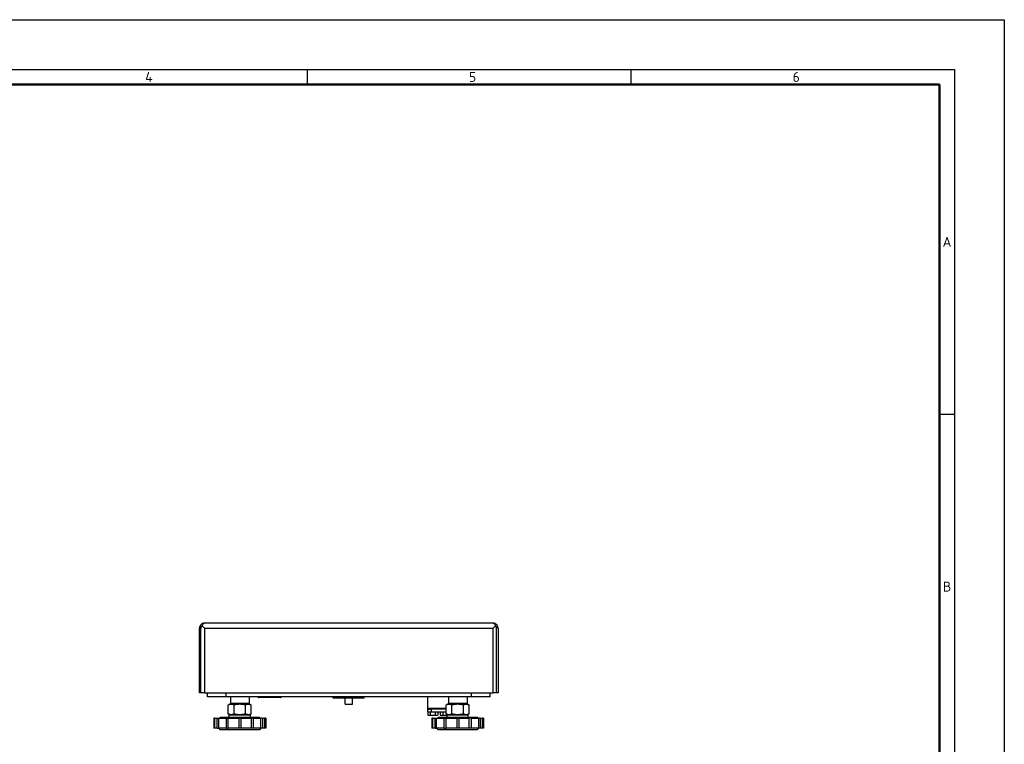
# Model space of a CAD drawing. Header units: millimetres. Extents: x 0 to 1680, y 0 to 1188.
# Tile 5 of 5: x 889 to 1680, y 606 to 1188. Entities that reach past the tile are written whole.
import ezdxf

# ---------------------------------------------------------------- set-up
doc = ezdxf.new("R2010")
doc.units = ezdxf.units.MM
doc.header["$LTSCALE"] = 4
for name, color, linetype in [('00_COMPONENTS', 7, 'Continuous'), ('02___PRT_ALL_AXES', 7, 'Continuous'), ('3_ALL_AXES', 7, 'Continuous'), ('A_ACHSEN', 7, 'Continuous'), ('AXES', 7, 'Continuous'), ('SURFACE_ELEMENTS', 7, 'Continuous')]:
    doc.layers.add(name, color=color, linetype=linetype)
doc.layers.add('AM_BOR', color=7, linetype='Continuous', lineweight=50)
doc.styles.add('Note', font='isocpeur.ttf')

# ---------------------------------------------------------------- blocks, each defined once
blk = doc.blocks.new('MT_ISO_A3')
at = {"layer": 'AM_BOR', "lineweight": 25}
for p, q in [((20, 287), (410, 287)), ((280, 287), (280, 284)), ((345, 287), (345, 284)), ((410, 287), (410, 10)), ((407, 217.75), (410, 217.75))]:
    blk.add_line(p, q, dxfattribs=at)
at = {"layer": 'AM_BOR', "lineweight": 50}
for p, q in [((23, 284), (407, 284)), ((407, 284), (407, 13))]:
    blk.add_line(p, q, dxfattribs=at)
at = {"layer": 'Defpoints', "lineweight": 25}
for p, q in [((0, 297), (420, 297)), ((420, 297), (420, 0))]:
    blk.add_line(p, q, dxfattribs=at)
at = {"layer": 'AM_BOR', "lineweight": 25, "char_height": 2, "style": 'Note'}
for s, insert, attachment_point in [('\\fISOCPEUR|b0|i0;\\H2.0000;4', (247.5, 285.5), 4), ('\\fISOCPEUR|b0|i0;\\H2.0000;5', (312.5, 285.5), 4), ('\\fISOCPEUR|b0|i0;\\H2.0000;6', (377.5, 285.5), 4), ('\\fISOCPEUR|b0|i0;\\H2.0000;A', (408.5, 252.37), 5), ('\\fISOCPEUR|b0|i0;\\H2.0000;B', (408.5, 183.12), 5)]:
    blk.add_mtext(s, dxfattribs=dict(at, insert=insert, attachment_point=attachment_point))

msp = doc.modelspace()

# ---------------------------------------------------------------- linework, layer by layer
at = {"color": 7, "linetype": 'Continuous'}
for p, q in [((1033.55, 647.14), (1033.55, 699.14)), ((1035.66, 701.09), (1037.61, 699.14)), ((1269.45, 703.14), (1037.55, 703.14)), ((1269.39, 699.14), (1271.34, 701.09)), ((1273.45, 699.14), (1273.45, 647.14)), ((1034.75, 647.14), (1033.55, 647.14)), ((1037.61, 647.14), (1034.75, 647.14)), ((1037.61, 647.14), (1269.39, 647.14)), ((1040, 643.94), (1040, 647.14)), ((1055, 643.94), (1040, 643.94)), ((1055, 643.94), (1055, 647.14)), ((1252, 643.94), (1055, 643.94)), ((1058.5, 643.94), (1058.5, 638.44)), ((1073.5, 643.94), (1073.5, 638.44)), ((1084.95, 643.44), (1081.11, 643.44)), ((1095.05, 643.44), (1084.95, 643.44)), ((1098.88, 643.44), (1095.05, 643.44)), ((1141, 642.94), (1141, 643.94)), ((1166, 642.94), (1141, 642.94)), ((1150.5, 637.94), (1150.5, 642.94)), ((1156.5, 637.94), (1156.5, 642.94)), ((1166, 642.94), (1166, 643.94)), ((1233.5, 643.94), (1233.5, 638.44)), ((1248.5, 643.94), (1248.5, 638.44)), ((1252, 643.94), (1252, 647.14)), ((1267, 643.94), (1252, 643.94)), ((1267, 643.94), (1267, 647.14)), ((1272.25, 647.14), (1269.39, 647.14)), ((1273.45, 647.14), (1272.25, 647.14)), ((1059, 637.94), (1058.5, 638.44)), ((1073.5, 638.44), (1058.5, 638.44)), ((1073, 637.94), (1073.5, 638.44)), ((1217.5, 633.94), (1217, 634.44)), ((1226, 634.44), (1217, 634.44)), ((1219.35, 633.94), (1219.01, 633.94)), ((1220, 633.94), (1219.35, 633.94)), ((1221, 633.94), (1220, 633.94)), ((1222.65, 633.94), (1221, 633.94)), ((1223, 633.94), (1222.65, 633.94)), ((1223.25, 633.94), (1223, 633.94)), ((1226, 633.94), (1223.25, 633.94)), ((1231.76, 634.44), (1226, 634.44)), ((1228.75, 633.94), (1226, 633.94)), ((1229, 633.94), (1228.75, 633.94)), ((1229.35, 633.94), (1229, 633.94)), ((1231, 633.94), (1229.35, 633.94)), ((1231.76, 633.94), (1231, 633.94)), ((1234, 637.94), (1233.5, 638.44)), ((1248.5, 638.44), (1233.5, 638.44)), ((1248, 637.94), (1248.5, 638.44))]:
    msp.add_line(p, q, dxfattribs=at)
at = {"color": 3, "linetype": 'Continuous'}
for p, q in [((1034.75, 647.14), (1034.75, 699.14)), ((1034.75, 647.14), (1034.75, 699.14)), ((1272.25, 647.14), (1272.25, 699.14)), ((1272.25, 647.14), (1272.25, 699.14))]:
    msp.add_line(p, q, dxfattribs=at)
at = {"color": 9, "linetype": 'Continuous'}
for p, q in [((1037.61, 699.14), (1037.61, 647.14)), ((1037.61, 699.14), (1269.39, 699.14)), ((1269.39, 647.14), (1269.39, 699.14)), ((1081.5, 643.69), (1080.68, 643.69)), ((1083.5, 643.69), (1081.5, 643.69)), ((1083.63, 643.69), (1083.5, 643.69)), ((1084.95, 643.69), (1083.63, 643.69)), ((1084.95, 643.94), (1084.95, 643.69)), ((1095.05, 643.69), (1084.95, 643.69)), ((1084.95, 643.44), (1084.95, 643.69)), ((1095.05, 643.94), (1095.05, 643.69)), ((1095.05, 643.44), (1095.05, 643.69)), ((1098.5, 643.69), (1095.05, 643.69)), ((1099.32, 643.69), (1098.5, 643.69))]:
    msp.add_line(p, q, dxfattribs=at)
at = {"color": 7, "linetype": 'Continuous'}
for points in [[(1035.66, 701.09), (1036.57, 700.18), (1037.61, 699.14)], [(1269.39, 699.14), (1270.43, 700.18), (1271.34, 701.09)]]:
    msp.add_lwpolyline(points, dxfattribs=at)
for centre, radius, start, end in [((1037.55, 699.14), 4, 150.83616, 180), ((1037.55, 699.14), 4, 136.24076, 150.83616), ((1037.55, 699.14), 4, 90, 136.24076), ((1269.45, 699.14), 4, 43.75924, 90), ((1269.45, 699.14), 4, 29.16384, 43.75924), ((1269.45, 699.14), 4, 0, 29.16384), ((1080.25, 643.44), 0.5, 30, 90), ((1081.11, 643.94), 0.5, 210, 270), ((1098.88, 643.94), 0.5, 270, 330), ((1099.75, 643.44), 0.5, 90, 150)]:
    msp.add_arc(centre, radius, start, end, dxfattribs=at)
at = {"color": 3, "linetype": 'Continuous'}
for centre, start, end in [((1037.55, 699.14), 157.5, 180), ((1037.55, 699.14), 130.75909, 157.5), ((1269.45, 699.14), 22.5, 49.24091), ((1269.45, 699.14), 0, 22.5)]:
    msp.add_arc(centre, 2.8, start, end, dxfattribs=at)
at = {"color": 7, "linetype": 'Continuous'}
for points, knots in [([(1034.06, 701.09), (1034.12, 700.74), (1034.29, 700.07), (1034.56, 699.43), (1034.75, 699.14)], [0, 0, 0, 0, 0.50935, 1, 1, 1, 1]), ([(1034.75, 699.14), (1034.94, 699.44), (1035.27, 700.08), (1035.54, 700.74), (1035.66, 701.09)], [0, 0, 0, 0, 0.487283, 1, 1, 1, 1]), ([(1035.66, 701.09), (1035.82, 701.41), (1036.13, 701.98), (1036.52, 702.52), (1036.72, 702.72)], [0, 0, 0, 0, 0.554987, 1, 1, 1, 1]), ([(1036.72, 702.72), (1036.85, 702.84), (1037.09, 703.05), (1037.41, 703.14), (1037.55, 703.14)], [0, 0, 0, 0, 0.548906, 1, 1, 1, 1]), ([(1270.27, 702.72), (1270.15, 702.84), (1269.91, 703.05), (1269.59, 703.14), (1269.45, 703.14)], [0, 0, 0, 0, 0.548906, 1, 1, 1, 1]), ([(1271.34, 701.09), (1271.18, 701.41), (1270.87, 701.98), (1270.48, 702.52), (1270.27, 702.72)], [0, 0, 0, 0, 0.554987, 1, 1, 1, 1]), ([(1271.34, 701.09), (1271.46, 700.74), (1271.73, 700.08), (1272.06, 699.44), (1272.25, 699.14)], [0, 0, 0, 0, 0.512717, 1, 1, 1, 1]), ([(1272.25, 699.14), (1272.43, 699.43), (1272.71, 700.07), (1272.87, 700.74), (1272.94, 701.09)], [0, 0, 0, 0, 0.490648, 1, 1, 1, 1])]:
    msp.add_open_spline(points, degree=3, knots=knots, dxfattribs=at)
at = {"layer": '00_COMPONENTS', "color": 7, "linetype": 'Continuous'}
for p, q in [((1046.01, 626.84), (1045.2, 626.84)), ((1045.2, 626.84), (1045.2, 618.84)), ((1046.01, 626.84), (1047.88, 626.84)), ((1046.01, 618.84), (1046.01, 626.84)), ((1047.88, 626.84), (1049.09, 626.84)), ((1047.88, 618.84), (1047.88, 626.84)), ((1049.09, 626.84), (1055.2, 626.84)), ((1049.09, 618.84), (1049.09, 626.84)), ((1050.45, 627.54), (1049.75, 626.84)), ((1050.45, 627.54), (1057.5, 627.54)), ((1055.2, 626.84), (1056.7, 626.84)), ((1055.2, 618.84), (1055.2, 626.84)), ((1056.7, 626.84), (1065.2, 626.84)), ((1056.7, 618.84), (1056.7, 626.84)), ((1057.5, 629.54), (1058, 629.54)), ((1057.5, 627.54), (1057.5, 629.54)), ((1057.5, 627.54), (1074.5, 627.54)), ((1058, 629.54), (1058.01, 629.54)), ((1058.01, 629.54), (1059.07, 629.54)), ((1059.07, 629.54), (1061, 629.54)), ((1061, 629.54), (1066, 629.54)), ((1065.2, 626.84), (1065.2, 618.84)), ((1066.8, 626.84), (1065.2, 626.84)), ((1066, 629.54), (1071, 629.54)), ((1066.8, 626.84), (1075.3, 626.84)), ((1066.8, 626.84), (1066.8, 618.84)), ((1071, 629.54), (1072.93, 629.54)), ((1072.93, 629.54), (1073.99, 629.54)), ((1073.99, 629.54), (1074, 629.54)), ((1074, 629.54), (1074.5, 629.54)), ((1074.5, 627.54), (1074.5, 629.54)), ((1074.5, 627.54), (1081.55, 627.54)), ((1076.8, 626.84), (1075.3, 626.84)), ((1075.3, 618.84), (1075.3, 626.84)), ((1076.8, 626.84), (1076.8, 618.84)), ((1076.8, 626.84), (1082.91, 626.84)), ((1081.55, 627.54), (1082.25, 626.84)), ((1084.12, 626.84), (1082.91, 626.84)), ((1082.91, 618.84), (1082.91, 626.84)), ((1084.12, 626.84), (1084.12, 618.84)), ((1084.12, 626.84), (1085.98, 626.84)), ((1086.8, 626.84), (1085.98, 626.84)), ((1085.98, 618.84), (1085.98, 626.84)), ((1086.8, 626.84), (1086.8, 618.84)), ((1221.01, 626.84), (1220.2, 626.84)), ((1220.2, 626.84), (1220.2, 618.84)), ((1221.01, 626.84), (1222.88, 626.84)), ((1221.01, 618.84), (1221.01, 626.84)), ((1222.88, 626.84), (1224.09, 626.84)), ((1222.88, 618.84), (1222.88, 626.84)), ((1224.09, 626.84), (1230.2, 626.84)), ((1224.09, 618.84), (1224.09, 626.84)), ((1225.45, 627.54), (1224.75, 626.84)), ((1225.45, 627.54), (1232.5, 627.54)), ((1230.2, 626.84), (1231.7, 626.84)), ((1230.2, 618.84), (1230.2, 626.84)), ((1231.7, 626.84), (1240.2, 626.84)), ((1231.7, 618.84), (1231.7, 626.84)), ((1232.5, 629.54), (1233, 629.54)), ((1232.5, 627.54), (1232.5, 629.54)), ((1232.5, 627.54), (1249.5, 627.54)), ((1233, 629.54), (1233.01, 629.54)), ((1233.01, 629.54), (1234.07, 629.54)), ((1234.07, 629.54), (1236, 629.54)), ((1236, 629.54), (1241, 629.54)), ((1240.2, 626.84), (1240.2, 618.84)), ((1241.8, 626.84), (1240.2, 626.84)), ((1241, 629.54), (1246, 629.54)), ((1241.8, 626.84), (1250.3, 626.84)), ((1241.8, 626.84), (1241.8, 618.84)), ((1246, 629.54), (1247.93, 629.54)), ((1247.93, 629.54), (1248.99, 629.54)), ((1248.99, 629.54), (1249, 629.54)), ((1249, 629.54), (1249.5, 629.54)), ((1249.5, 627.54), (1249.5, 629.54)), ((1249.5, 627.54), (1256.55, 627.54)), ((1251.8, 626.84), (1250.3, 626.84)), ((1250.3, 618.84), (1250.3, 626.84)), ((1251.8, 626.84), (1251.8, 618.84)), ((1251.8, 626.84), (1257.91, 626.84)), ((1256.55, 627.54), (1257.25, 626.84)), ((1259.12, 626.84), (1257.91, 626.84)), ((1257.91, 618.84), (1257.91, 626.84)), ((1259.12, 626.84), (1259.12, 618.84)), ((1259.12, 626.84), (1260.98, 626.84)), ((1261.8, 626.84), (1260.98, 626.84)), ((1260.98, 618.84), (1260.98, 626.84)), ((1261.8, 626.84), (1261.8, 618.84)), ((1046.01, 618.84), (1045.2, 618.84)), ((1047.88, 618.84), (1046.01, 618.84)), ((1047.88, 618.84), (1049.09, 618.84)), ((1049, 618.84), (1049.05, 618.8)), ((1049.05, 618.8), (1050.3, 617.54)), ((1055.2, 618.84), (1049.09, 618.84)), ((1066, 617.54), (1050.3, 617.54)), ((1055.2, 618.84), (1056.7, 618.84)), ((1065.2, 618.84), (1056.7, 618.84)), ((1066.8, 618.84), (1065.2, 618.84)), ((1081.7, 617.54), (1066, 617.54)), ((1075.3, 618.84), (1066.8, 618.84)), ((1076.8, 618.84), (1075.3, 618.84)), ((1082.91, 618.84), (1076.8, 618.84)), ((1082.95, 618.8), (1081.7, 617.54)), ((1084.12, 618.84), (1082.91, 618.84)), ((1083, 618.84), (1082.95, 618.8)), ((1085.98, 618.84), (1084.12, 618.84)), ((1086.8, 618.84), (1085.98, 618.84)), ((1221.01, 618.84), (1220.2, 618.84)), ((1222.88, 618.84), (1221.01, 618.84)), ((1222.88, 618.84), (1224.09, 618.84)), ((1224, 618.84), (1224.05, 618.8)), ((1224.05, 618.8), (1225.3, 617.54)), ((1230.2, 618.84), (1224.09, 618.84)), ((1241, 617.54), (1225.3, 617.54)), ((1230.2, 618.84), (1231.7, 618.84)), ((1240.2, 618.84), (1231.7, 618.84)), ((1241.8, 618.84), (1240.2, 618.84)), ((1256.7, 617.54), (1241, 617.54)), ((1250.3, 618.84), (1241.8, 618.84)), ((1251.8, 618.84), (1250.3, 618.84)), ((1257.91, 618.84), (1251.8, 618.84)), ((1257.95, 618.8), (1256.7, 617.54)), ((1259.12, 618.84), (1257.91, 618.84)), ((1258, 618.84), (1257.95, 618.8)), ((1260.98, 618.84), (1259.12, 618.84)), ((1261.8, 618.84), (1260.98, 618.84))]:
    msp.add_line(p, q, dxfattribs=at)
at = {"layer": '02___PRT_ALL_AXES', "color": 7, "linetype": 'Continuous'}
for p, q in [((1058, 637.94), (1056.76, 637.23)), ((1056.76, 630.26), (1056.76, 637.23)), ((1058, 637.94), (1059, 637.94)), ((1059, 637.94), (1059.07, 637.94)), ((1061, 637.94), (1059.07, 637.94)), ((1066, 637.94), (1061, 637.94)), ((1061.38, 630.26), (1061.38, 637.23)), ((1071, 637.94), (1066, 637.94)), ((1070.62, 630.26), (1070.62, 637.23)), ((1072.93, 637.94), (1071, 637.94)), ((1072.93, 637.94), (1073, 637.94)), ((1073, 637.94), (1074, 637.94)), ((1074, 637.94), (1075.24, 637.23)), ((1075.24, 630.26), (1075.24, 637.23)), ((1233, 637.94), (1231.76, 637.23)), ((1231.76, 630.26), (1231.76, 637.23)), ((1233, 637.94), (1234, 637.94)), ((1234, 637.94), (1234.07, 637.94)), ((1236, 637.94), (1234.07, 637.94)), ((1241, 637.94), (1236, 637.94)), ((1236.38, 630.26), (1236.38, 637.23)), ((1246, 637.94), (1241, 637.94)), ((1245.62, 630.26), (1245.62, 637.23)), ((1247.93, 637.94), (1246, 637.94)), ((1247.93, 637.94), (1248, 637.94)), ((1248, 637.94), (1249, 637.94)), ((1249, 637.94), (1250.24, 637.23)), ((1250.24, 630.26), (1250.24, 637.23)), ((1056.76, 630.26), (1058, 629.54)), ((1075.24, 630.26), (1074, 629.54)), ((1231.76, 630.26), (1233, 629.54)), ((1250.24, 630.26), (1249, 629.54))]:
    msp.add_line(p, q, dxfattribs=at)
for centre, start, end in [((1059.07, 634.49), 90.00052, 91.18643), ((1072.93, 634.49), 88.81353, 89.99939), ((1234.07, 634.49), 90.00052, 91.18643), ((1247.93, 634.49), 88.81353, 89.99939)]:
    msp.add_arc(centre, 3.46, start, end, dxfattribs=at)
for points, knots in [([(1059, 637.94), (1058.81, 637.94), (1058.42, 637.9), (1057.86, 637.75), (1057.3, 637.52), (1056.94, 637.33), (1056.76, 637.23)], [0, 0, 0, 0, 0.240383, 0.485663, 0.738573, 1, 1, 1, 1]), ([(1061.38, 637.23), (1061.2, 637.33), (1060.82, 637.53), (1060.25, 637.76), (1059.66, 637.91), (1059.27, 637.94), (1059.07, 637.94)], [0, 0, 0, 0, 0.261643, 0.514497, 0.759595, 1, 1, 1, 1]), ([(1066, 637.94), (1065.61, 637.94), (1064.83, 637.91), (1063.66, 637.76), (1062.51, 637.53), (1061.76, 637.34), (1061.38, 637.23)], [0, 0, 0, 0, 0.249991, 0.499985, 0.749988, 1, 1, 1, 1]), ([(1070.62, 637.23), (1070.24, 637.34), (1069.49, 637.53), (1068.34, 637.76), (1067.17, 637.91), (1066.39, 637.94), (1066, 637.94)], [0, 0, 0, 0, 0.250012, 0.500015, 0.750009, 1, 1, 1, 1]), ([(1072.93, 637.94), (1072.73, 637.94), (1072.33, 637.91), (1071.75, 637.76), (1071.17, 637.53), (1070.8, 637.33), (1070.62, 637.23)], [0, 0, 0, 0, 0.240405, 0.485503, 0.738357, 1, 1, 1, 1]), ([(1075.24, 637.23), (1075.06, 637.33), (1074.7, 637.52), (1074.14, 637.75), (1073.57, 637.9), (1073.19, 637.94), (1073, 637.94)], [0, 0, 0, 0, 0.261427, 0.514337, 0.759617, 1, 1, 1, 1]), ([(1234, 637.94), (1233.81, 637.94), (1233.42, 637.9), (1232.86, 637.75), (1232.3, 637.52), (1231.94, 637.33), (1231.76, 637.23)], [0, 0, 0, 0, 0.240383, 0.485663, 0.738573, 1, 1, 1, 1]), ([(1236.38, 637.23), (1236.2, 637.33), (1235.82, 637.53), (1235.25, 637.76), (1234.66, 637.91), (1234.27, 637.94), (1234.07, 637.94)], [0, 0, 0, 0, 0.261643, 0.514497, 0.759595, 1, 1, 1, 1]), ([(1241, 637.94), (1240.61, 637.94), (1239.83, 637.91), (1238.66, 637.76), (1237.51, 637.53), (1236.76, 637.34), (1236.38, 637.23)], [0, 0, 0, 0, 0.249991, 0.499985, 0.749988, 1, 1, 1, 1]), ([(1245.62, 637.23), (1245.24, 637.34), (1244.49, 637.53), (1243.34, 637.76), (1242.17, 637.91), (1241.39, 637.94), (1241, 637.94)], [0, 0, 0, 0, 0.250012, 0.500015, 0.750009, 1, 1, 1, 1]), ([(1247.93, 637.94), (1247.73, 637.94), (1247.33, 637.91), (1246.75, 637.76), (1246.17, 637.53), (1245.8, 637.33), (1245.62, 637.23)], [0, 0, 0, 0, 0.240405, 0.485503, 0.738357, 1, 1, 1, 1]), ([(1250.24, 637.23), (1250.06, 637.33), (1249.7, 637.52), (1249.14, 637.75), (1248.57, 637.9), (1248.19, 637.94), (1248, 637.94)], [0, 0, 0, 0, 0.261427, 0.514337, 0.759617, 1, 1, 1, 1]), ([(1059.07, 629.54), (1058.87, 629.54), (1058.48, 629.58), (1057.89, 629.72), (1057.32, 629.95), (1056.95, 630.15), (1056.76, 630.26)], [0, 0, 0, 0, 0.240405, 0.485503, 0.738357, 1, 1, 1, 1]), ([(1061.38, 630.26), (1061.2, 630.15), (1060.82, 629.95), (1060.25, 629.72), (1059.66, 629.58), (1059.27, 629.54), (1059.07, 629.54)], [0, 0, 0, 0, 0.261643, 0.514497, 0.759595, 1, 1, 1, 1]), ([(1066, 629.54), (1065.61, 629.54), (1064.83, 629.58), (1063.66, 629.72), (1062.51, 629.95), (1061.76, 630.15), (1061.38, 630.26)], [0, 0, 0, 0, 0.249991, 0.499985, 0.749988, 1, 1, 1, 1]), ([(1070.62, 630.26), (1070.24, 630.15), (1069.49, 629.95), (1068.34, 629.72), (1067.17, 629.58), (1066.39, 629.54), (1066, 629.54)], [0, 0, 0, 0, 0.250012, 0.500015, 0.750009, 1, 1, 1, 1]), ([(1072.93, 629.54), (1072.73, 629.54), (1072.33, 629.58), (1071.75, 629.72), (1071.17, 629.95), (1070.8, 630.15), (1070.62, 630.26)], [0, 0, 0, 0, 0.240405, 0.485503, 0.738357, 1, 1, 1, 1]), ([(1075.24, 630.26), (1075.05, 630.15), (1074.68, 629.95), (1074.1, 629.72), (1073.52, 629.58), (1073.12, 629.54), (1072.93, 629.54)], [0, 0, 0, 0, 0.261643, 0.514497, 0.759595, 1, 1, 1, 1]), ([(1234.07, 629.54), (1233.87, 629.54), (1233.48, 629.58), (1232.89, 629.72), (1232.32, 629.95), (1231.95, 630.15), (1231.76, 630.26)], [0, 0, 0, 0, 0.240405, 0.485503, 0.738357, 1, 1, 1, 1]), ([(1236.38, 630.26), (1236.2, 630.15), (1235.82, 629.95), (1235.25, 629.72), (1234.66, 629.58), (1234.27, 629.54), (1234.07, 629.54)], [0, 0, 0, 0, 0.261643, 0.514497, 0.759595, 1, 1, 1, 1]), ([(1241, 629.54), (1240.61, 629.54), (1239.83, 629.58), (1238.66, 629.72), (1237.51, 629.95), (1236.76, 630.15), (1236.38, 630.26)], [0, 0, 0, 0, 0.249991, 0.499985, 0.749988, 1, 1, 1, 1]), ([(1245.62, 630.26), (1245.24, 630.15), (1244.49, 629.95), (1243.34, 629.72), (1242.17, 629.58), (1241.39, 629.54), (1241, 629.54)], [0, 0, 0, 0, 0.250012, 0.500015, 0.750009, 1, 1, 1, 1]), ([(1247.93, 629.54), (1247.73, 629.54), (1247.33, 629.58), (1246.75, 629.72), (1246.17, 629.95), (1245.8, 630.15), (1245.62, 630.26)], [0, 0, 0, 0, 0.240405, 0.485503, 0.738357, 1, 1, 1, 1]), ([(1250.24, 630.26), (1250.05, 630.15), (1249.68, 629.95), (1249.1, 629.72), (1248.52, 629.58), (1248.12, 629.54), (1247.93, 629.54)], [0, 0, 0, 0, 0.261643, 0.514497, 0.759595, 1, 1, 1, 1])]:
    msp.add_open_spline(points, degree=3, knots=knots, dxfattribs=at)
at = {"layer": '3_ALL_AXES', "color": 7, "linetype": 'Continuous'}
for p, q in [((1216.96, 631.59), (1216.96, 629.45)), ((1217.5, 631.59), (1216.96, 631.59)), ((1216.96, 629.45), (1216.96, 629.45)), ((1217.5, 629.14), (1216.96, 629.45)), ((1216.96, 629.45), (1216.96, 629.45)), ((1216.96, 629.45), (1216.96, 629.45)), ((1217.85, 631.94), (1217.5, 631.59)), ((1217.97, 631.59), (1217.5, 631.59)), ((1217.5, 629.14), (1217.97, 629.14)), ((1218.98, 631.59), (1217.97, 631.59)), ((1217.97, 629.14), (1221, 629.14)), ((1221, 631.59), (1218.98, 631.59)), ((1218.98, 631.59), (1218.98, 629.45)), ((1223.02, 631.59), (1221, 631.59)), ((1221, 629.14), (1224.03, 629.14)), ((1224.03, 631.59), (1223.02, 631.59)), ((1223.02, 631.59), (1223.02, 629.45)), ((1224.5, 631.59), (1224.03, 631.59)), ((1224.03, 629.14), (1224.5, 629.14)), ((1224.15, 631.94), (1224.5, 631.59)), ((1225.04, 631.59), (1224.5, 631.59)), ((1224.5, 629.14), (1225.04, 629.45)), ((1225.04, 631.59), (1225.04, 629.45)), ((1225.04, 629.45), (1225.04, 629.45)), ((1226.96, 631.59), (1226.96, 629.45)), ((1227.5, 631.59), (1226.96, 631.59)), ((1226.96, 629.45), (1226.96, 629.45)), ((1227.5, 629.14), (1226.96, 629.45)), ((1226.96, 629.45), (1226.96, 629.45)), ((1226.96, 629.45), (1226.96, 629.45)), ((1227.85, 631.94), (1227.5, 631.59)), ((1227.97, 631.59), (1227.5, 631.59)), ((1227.5, 629.14), (1227.97, 629.14)), ((1228.98, 631.59), (1227.97, 631.59)), ((1227.97, 629.14), (1231, 629.14)), ((1231, 631.59), (1228.98, 631.59)), ((1228.98, 631.59), (1228.98, 629.45)), ((1231.76, 631.59), (1231, 631.59)), ((1231, 629.14), (1232.5, 629.14))]:
    msp.add_line(p, q, dxfattribs=at)
for points, knots in [([(1216.96, 629.45), (1217.04, 629.41), (1217.2, 629.32), (1217.45, 629.22), (1217.71, 629.16), (1217.88, 629.14), (1217.97, 629.14)], [0, 0, 0, 0, 0.261552, 0.514378, 0.759513, 1, 1, 1, 1]), ([(1217.97, 629.14), (1218.06, 629.14), (1218.23, 629.16), (1218.49, 629.22), (1218.74, 629.32), (1218.9, 629.41), (1218.98, 629.45)], [0, 0, 0, 0, 0.240451, 0.485571, 0.738411, 1, 1, 1, 1]), ([(1218.98, 629.45), (1219.31, 629.36), (1219.81, 629.24), (1220.49, 629.16), (1220.83, 629.14), (1221, 629.14)], [0, 0, 0, 0, 0.499901, 0.749952, 1, 1, 1, 1]), ([(1221, 629.14), (1221.17, 629.14), (1221.52, 629.16), (1222.19, 629.24), (1222.7, 629.36), (1223.02, 629.45)], [0, 0, 0, 0, 0.250048, 0.500099, 1, 1, 1, 1]), ([(1223.02, 629.45), (1223.1, 629.41), (1223.27, 629.32), (1223.52, 629.22), (1223.77, 629.16), (1223.95, 629.14), (1224.03, 629.14)], [0, 0, 0, 0, 0.261697, 0.514565, 0.75964, 1, 1, 1, 1]), ([(1224.03, 629.14), (1224.12, 629.14), (1224.29, 629.16), (1224.54, 629.22), (1224.8, 629.32), (1224.96, 629.41), (1225.04, 629.45)], [0, 0, 0, 0, 0.240396, 0.485486, 0.73834, 1, 1, 1, 1]), ([(1226.96, 629.45), (1227.04, 629.41), (1227.2, 629.32), (1227.45, 629.22), (1227.71, 629.16), (1227.88, 629.14), (1227.97, 629.14)], [0, 0, 0, 0, 0.261552, 0.514378, 0.759513, 1, 1, 1, 1]), ([(1227.97, 629.14), (1228.06, 629.14), (1228.23, 629.16), (1228.49, 629.22), (1228.74, 629.32), (1228.9, 629.41), (1228.98, 629.45)], [0, 0, 0, 0, 0.240451, 0.485571, 0.738411, 1, 1, 1, 1]), ([(1228.98, 629.45), (1229.31, 629.36), (1229.81, 629.24), (1230.49, 629.16), (1230.83, 629.14), (1231, 629.14)], [0, 0, 0, 0, 0.499901, 0.749952, 1, 1, 1, 1]), ([(1231, 629.14), (1231.25, 629.14), (1231.76, 629.17), (1232.25, 629.26), (1232.5, 629.32)], [0, 0, 0, 0, 0.499968, 1, 1, 1, 1])]:
    msp.add_open_spline(points, degree=3, knots=knots, dxfattribs=at)
at = {"layer": 'A_ACHSEN', "color": 7, "linetype": 'Continuous'}
msp.add_line((1150.5, 637.94), (1156.5, 637.94), dxfattribs=at)
at = {"layer": 'AXES', "color": 7, "linetype": 'Continuous'}
for p, q in [((1217, 634.44), (1217, 643.94)), ((1217, 631.94), (1217, 633.94)), ((1217, 633.94), (1217.5, 633.94)), ((1217.5, 633.94), (1219, 633.94)), ((1219, 633.94), (1219.01, 633.94))]:
    msp.add_line(p, q, dxfattribs=at)
at = {"layer": 'AXES', "color": 9, "linetype": 'Continuous'}
msp.add_line((1220, 631.94), (1220, 633.94), dxfattribs=at)
at = {"layer": 'AXES', "color": 3, "linetype": 'Continuous'}
for p, q in [((1217, 631.94), (1218.27, 631.94)), ((1218.27, 631.94), (1219, 631.94)), ((1219, 631.94), (1220, 631.94)), ((1220, 631.94), (1231.76, 631.94))]:
    msp.add_line(p, q, dxfattribs=at)
at = {"layer": 'SURFACE_ELEMENTS', "color": 6, "linetype": 'Continuous'}
for p, q in [((1141, 642.94), (1141, 643.94)), ((1166, 642.94), (1141, 642.94)), ((1166, 642.94), (1166, 643.94))]:
    msp.add_line(p, q, dxfattribs=at)

# ---------------------------------------------------------------- block references
at = {"lineweight": 0, "xscale": 4, "yscale": 4, "zscale": 4}
msp.add_blockref('MT_ISO_A3', (0, 0), dxfattribs=at)

doc.saveas('drawing.dxf')
